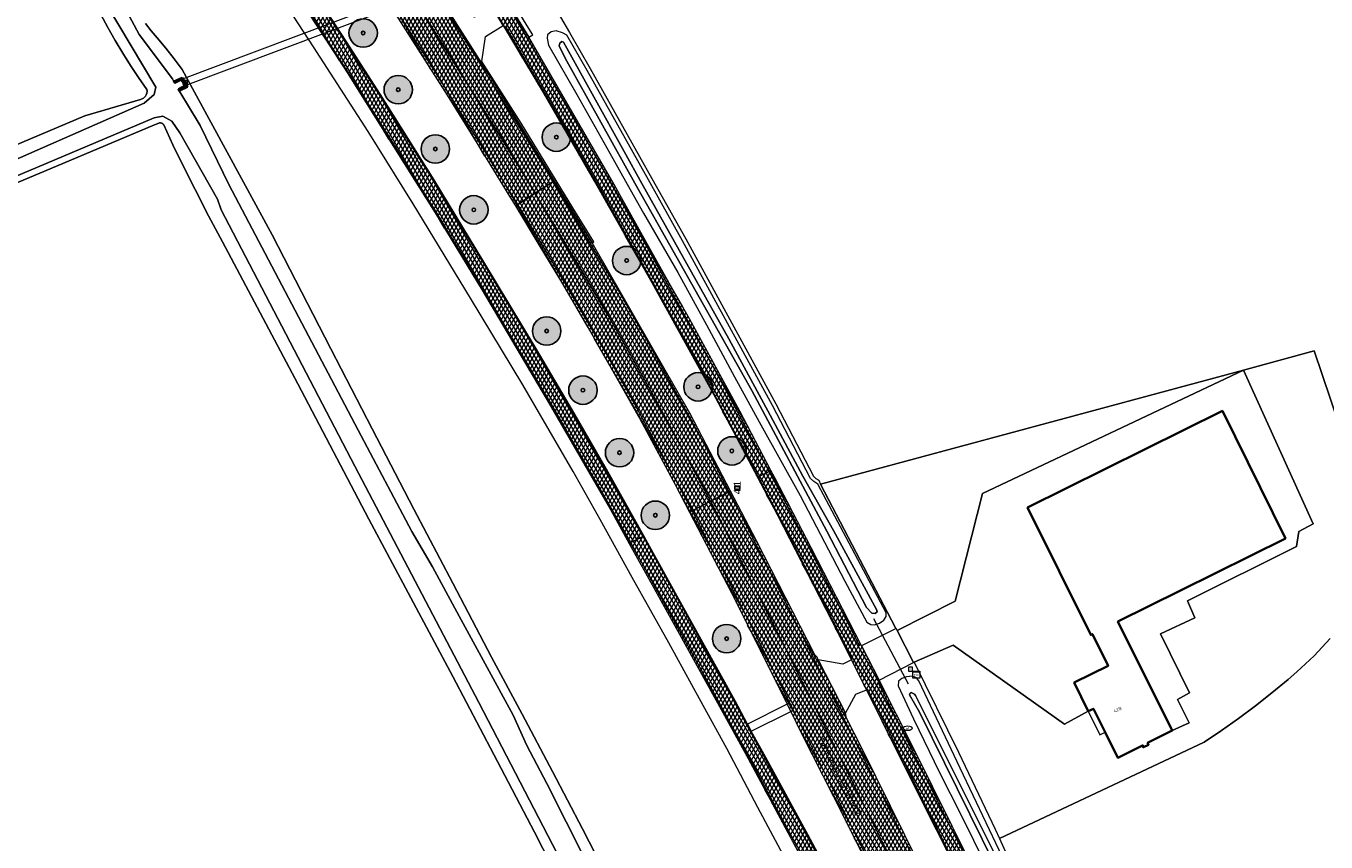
# Model space of a CAD drawing. Header units: metres. Extents: x 101608 to 104514, y 400798 to 405846.
# Tile 49 of 112: x 103224 to 103407, y 403566 to 403681. Entities that reach past the tile are written whole.
import ezdxf
from ezdxf.enums import TextEntityAlignment as Align

# ---------------------------------------------------------------- set-up
doc = ezdxf.new("R2010")
doc.units = ezdxf.units.M
for name, color, linetype, lineweight in [('B-WE-GK-KADEMUUR-G', 150, 'Continuous', 35), ('B-WE-GK-KADEMUUR-GV', 150, 'Continuous', 35), ('B-WE-GR-BOOM-A', 63, 'Continuous', 25), ('B-WE-GR-BOOM-S', 90, 'Continuous', 25), ('B-WE-GR-BOUWLAND-GV', 80, 'Continuous', 13), ('B-WE-IE-MEUBILAIR_WEGMEUBILAIR-S', 7, 'Continuous', 25), ('B-WE-IE-MEUBILAIR_WEGMEUBILAIR_PAAL-S', 7, 'Continuous', 25), ('B-WE-IE-TERREINAFSCHEIDING_KUNSTMATIG_HEKWERK-G', 20, 'IE-TERREINAFSCHEIDING-KUNSTMATIG', 18), ('B-WE-KL-WATER-S', 170, 'Continuous', 25), ('B-WE-KW-KUNSTWERK_DUIKER-G', 170, 'Continuous', 18), ('B-WE-KW-KUNSTWERK_DUIKER-GV', 170, 'Continuous', 18), ('B-WE-OG-BEBOUWING-GV', 7, 'Continuous', 35), ('B-WE-OG-BEBOUWING-T18', 7, 'Continuous', 18), ('B-WE-OG-BEBOUWING_LUIFEL-GV', 7, 'Continuous', 18), ('B-WE-OG-TERREIN_ERF-GV', 7, 'Continuous', 18), ('B-WE-OG-TOPOGRAFIE-T18', 7, 'Continuous', 18), ('B-WE-OG-WATER_SLOOT-GV', 120, 'Continuous', 18), ('B-WE-RI-GWA_RIOOLPUT-S', 30, 'Continuous', 25), ('B-WE-RI-TERREINKAST-S', 7, 'Continuous', 25), ('B-WE-VH-GESLOTENVERHARDING_ASFALT-A-500', 12, 'Continuous', 18), ('B-WE-VH-KANTVERHARDING-G', 60, 'Continuous', 18), ('B-WE-VH-VERHARDING_ASFALT-GV', 252, 'Continuous', 18), ('B-WE-VH-VERHARDING_BETONSTRAATSTEEN-GV', 252, 'Continuous', 18), ('B-WE-VH-VERHARDING_GRASBETONSTEEN-GV', 70, 'Continuous', 18), ('B-WE-VH-VERHARDING_TEGEL-GV', 252, 'Continuous', 18), ('B-WE-VW-MARKERING_PICTOGRAM-G', 7, 'Continuous', 18)]:
    doc.layers.add(name, color=color, linetype=linetype, lineweight=lineweight)
doc.layers.add('Label_Puntobject', color=255, linetype='Continuous')
doc.styles.add('NLCS-ISO', font='NLCS-ISO.ttf')
doc.styles.add('NLCS-ISO-ANNOTATIVE-T25', font='NLCS-ISO.ttf', dxfattribs={"height": 2.5})
doc.styles.add('NLCS-ISO-M250-T18', font='NLCS-ISO.ttf', dxfattribs={"height": 0.45})
doc.linetypes.add('IE-TERREINAFSCHEIDING-KUNSTMATIG', pattern='A,4,[82,NLCS.SHX,S=0.75,R=90,X=0,Y=0],4,-2', length=10)
pattern_1 = [(60, (0, 0), (-0.4330127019, 0.25), []), (120, (0, 0), (-0.4330127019, -0.25), [])]

# ---------------------------------------------------------------- blocks, each defined once
blk = doc.blocks.new('SIE-WEG_VERKEERSBORD-SO')
at = {"color": 0, "linetype": 'ByBlock', "lineweight": -2}
blk.add_lwpolyline([(-1.125, -1.125), (1.125, -1.125), (1.125, 1.125), (-1.125, 1.125)], close=True, dxfattribs=at)
at = {"color": 0, "linetype": 'ByBlock', "lineweight": -2, "style": 'NLCS-ISO'}
blk.add_text('vb', height=1.5, dxfattribs=at).set_placement((0, 0), align=Align.MIDDLE_CENTER)
blk = doc.blocks.new('SRI-TERREINKAST-SO')
at = {"color": 0, "linetype": 'ByBlock', "lineweight": 18}
for points in [[(-2, 2), (2, 2), (2, 1.68), (-2, 1.68)], [(-2, 1.52), (2, 1.52), (2, -2), (-2, -2)]]:
    blk.add_lwpolyline(points, close=True, dxfattribs=at)
at = {"color": 0, "linetype": 'ByBlock', "lineweight": 18, "style": 'NLCS-ISO'}
blk.add_text('rio', height=1.5, dxfattribs=at).set_placement((0, 0), align=Align.MIDDLE_CENTER)
blk = doc.blocks.new('SIE-WEG_PAAL_HECTOMETERPAAL-SO')
at = {"color": 0, "linetype": 'ByBlock', "lineweight": -2}
blk.add_lwpolyline([(-1.44375, -0.94375), (1.44375, -0.94375), (1.44375, 0.94375), (-1.44375, 0.94375)], close=True, dxfattribs=at)
at = {"color": 0, "linetype": 'ByBlock', "lineweight": -2, "style": 'NLCS-ISO'}
blk.add_text('hm', height=1.5, dxfattribs=at).set_placement((0, 0), align=Align.MIDDLE_CENTER)
at = {"style": 'NLCS-ISO'}
blk.add_attdef('WAARDE', (2.13125, -1.69375), '', height=1.5, dxfattribs=at)
blk = doc.blocks.new('SRI-PUT_INSPECTIEPUT_RIOOLPUT-SO')
at = {"color": 0, "linetype": 'ByBlock', "lineweight": 18}
blk.add_lwpolyline([(-1.12, -1.12), (1.12, -1.12), (1.12, 1.12), (-1.12, 1.12)], close=True, dxfattribs=at)
at = {"color": 0, "linetype": 'ByBlock', "lineweight": 18, "style": 'NLCS-ISO'}
blk.add_text('r', height=1.5, dxfattribs=at).set_placement((0, 0.28), align=Align.MIDDLE_CENTER)
blk = doc.blocks.new('SKL-WATER_WATERLEIDINGPUT-SO')
at = {"color": 0, "linetype": 'ByBlock', "lineweight": 18}
blk.add_ellipse((0, 0), major_axis=(2.5, 0), ratio=0.54, dxfattribs=at)
at = {"color": 0, "linetype": 'ByBlock', "lineweight": 18, "style": 'NLCS-ISO'}
blk.add_text('wl', height=1.5, dxfattribs=at).set_placement((0, 0), align=Align.MIDDLE_CENTER)
blk = doc.blocks.new('SGR-BOOM_01-SO')
at = {"layer": 'B-WE-GR-BOOM-A'}
h = blk.add_hatch(color=256, dxfattribs=at)
h.dxf.hatch_style = 1
edge = h.paths.add_edge_path()
edge.add_arc((0, 0), 2, 0, 360)
at = {"color": 0, "linetype": 'ByBlock', "lineweight": -2}
for radius in [2, 0.25]:
    blk.add_circle((0, 0), radius, dxfattribs=at)

msp = doc.modelspace()

# ---------------------------------------------------------------- hatches: boundary and pattern name
at = {"layer": 'B-WE-VH-GESLOTENVERHARDING_ASFALT-A-500'}
h = msp.add_hatch(dxfattribs=at)
h.set_pattern_fill('AVH-ASFALT-SOD', color=256, scale=0.5, pattern_type=2)
h.set_pattern_definition(pattern_1)
h.paths.add_polyline_path([(103294.726, 403679.783), (103291.69, 403684.656), (103283.713, 403697.85), (103278.458, 403706.271), (103276.573, 403705.052), (103282.105, 403696.162), (103282.6, 403695.367), (103283.627, 403693.687), (103289.528, 403684.037), (103291.106, 403681.408), (103296.722, 403671.986), (103304.451, 403658.558), (103312.026, 403645.209), (103320.916, 403629.098), (103326.885, 403617.793), (103327, 403617.852), (103328.526, 403618.634), (103328.777, 403618.763), (103324.401, 403627.096), (103317.337, 403640.1), (103314.892, 403644.395), (103312.711, 403648.225), (103307.515, 403657.57), (103306.704, 403659.028), (103301.939, 403667.307)])
h = msp.add_hatch(dxfattribs=at)
h.set_pattern_fill('AVH-ASFALT-SOD', color=256, scale=0.5, pattern_type=2)
h.set_pattern_definition(pattern_1)
h.paths.add_polyline_path([(103283.349, 403683.47), (103280.254, 403688.311), (103275.761, 403695.337), (103272.966, 403699.708), (103271.553, 403701.864), (103271.416, 403701.776), (103268.885, 403700.14), (103274.263, 403691.823), (103280.725, 403681.702), (103285.566, 403674.001), (103290.897, 403665.459), (103295.58, 403657.8), (103298.118, 403659.441), (103298.263, 403659.535), (103289.202, 403674.318), (103288.048, 403676.123)])
h = msp.add_hatch(dxfattribs=at)
h.set_pattern_fill('AVH-ASFALT-SOD', color=256, scale=0.5, pattern_type=2)
h.set_pattern_definition(pattern_1)
h.paths.add_polyline_path([(103280.725, 403681.702), (103274.263, 403691.823), (103268.885, 403700.14), (103266.434, 403698.555), (103266.183, 403698.393), (103266.764, 403697.509), (103269.649, 403692.898), (103272.308, 403688.771), (103272.925, 403687.814), (103277.675, 403680.307), (103283.221, 403671.589), (103287.446, 403664.786), (103292.034, 403657.305), (103292.817, 403656.014), (103293.14, 403656.222), (103295.58, 403657.8), (103290.897, 403665.459), (103285.566, 403674.001)])
h = msp.add_hatch(dxfattribs=at)
h.set_pattern_fill('AVH-ASFALT-SOD', color=256, scale=0.5, pattern_type=2)
h.set_pattern_definition(pattern_1)
h.paths.add_polyline_path([(103266.116, 403683.654), (103265.563, 403684.562), (103262.807, 403688.67), (103259.427, 403693.843), (103259.296, 403693.764), (103257.637, 403692.759), (103257.505, 403692.68), (103261.43, 403686.67), (103269.233, 403674.673), (103273.375, 403668.047), (103281.508, 403655.055), (103288.156, 403644.166), (103297.754, 403627.845), (103306.204, 403613.268), (103308.84, 403608.491), (103309.045, 403608.596), (103310.77, 403609.475), (103310.901, 403609.542), (103305.64, 403618.94), (103301.048, 403626.922), (103295.666, 403636.057), (103288.38, 403648.136), (103281.381, 403659.673), (103273.813, 403671.7), (103268.998, 403679.205)])
h = msp.add_hatch(dxfattribs=at)
h.set_pattern_fill('AVH-ASFALT-SOD', color=256, scale=0.5, pattern_type=2)
h.set_pattern_definition(pattern_1)
h.paths.add_polyline_path([(103303.621, 403650.793), (103298.263, 403659.535), (103298.118, 403659.441), (103295.58, 403657.8), (103296.23, 403656.736), (103301.248, 403648.41), (103305.756, 403640.829), (103311.664, 403630.393), (103316.261, 403621.952), (103320.291, 403614.414), (103322.903, 403615.753), (103323.089, 403615.848), (103317.355, 403626.82), (103304.008, 403650.16)])
h = msp.add_hatch(dxfattribs=at)
h.set_pattern_fill('AVH-ASFALT-SOD', color=256, scale=0.5, pattern_type=2)
h.set_pattern_definition(pattern_1)
h.paths.add_polyline_path([(103295.58, 403657.8), (103293.14, 403656.222), (103292.817, 403656.014), (103295.993, 403650.774), (103299.323, 403645.285), (103303.722, 403637.713), (103310.273, 403626.105), (103315.306, 403616.806), (103317.329, 403612.897), (103317.712, 403613.093), (103320.291, 403614.414), (103316.261, 403621.952), (103311.664, 403630.393), (103305.756, 403640.829), (103301.248, 403648.41), (103296.23, 403656.736)])
h = msp.add_hatch(dxfattribs=at)
h.set_pattern_fill('AVH-ASFALT-SOD', color=256, scale=0.5, pattern_type=2)
h.set_pattern_definition(pattern_1)
h.paths.add_polyline_path([(103343.999, 403589.233), (103341.531, 403594.067), (103334.444, 403607.887), (103329.332, 403617.707), (103328.777, 403618.763), (103328.526, 403618.634), (103327, 403617.852), (103326.885, 403617.793), (103329.654, 403612.55), (103337.305, 403597.658), (103340.132, 403592.104), (103342.249, 403587.875), (103344.392, 403583.506), (103349.569, 403573.153), (103354.52, 403563.254), (103360.123, 403552.059), (103366.648, 403538.966), (103371.951, 403528.348), (103372.089, 403528.417), (103373.658, 403529.2), (103373.878, 403529.31), (103370.705, 403535.674), (103364.785, 403547.498), (103358.866, 403559.463), (103354.29, 403568.682), (103348.907, 403579.563)])
h = msp.add_hatch(dxfattribs=at)
h.set_pattern_fill('AVH-ASFALT-SOD', color=256, scale=0.5, pattern_type=2)
h.set_pattern_definition(pattern_1)
h.paths.add_polyline_path([(103339.289, 403584.582), (103335.446, 403592.093), (103335.264, 403592.448), (103334.942, 403592.791), (103326.755, 403608.834), (103323.089, 403615.848), (103322.903, 403615.753), (103320.291, 403614.414), (103325.498, 403604.251), (103330.147, 403595.105), (103333.918, 403587.56), (103339.343, 403576.741), (103344.705, 403565.942), (103350.123, 403555.105), (103355.488, 403544.28), (103360.849, 403533.474), (103365.115, 403524.934), (103367.742, 403526.246), (103368.066, 403526.408), (103367.853, 403526.832), (103359.959, 403542.544), (103351.673, 403559.241), (103341.562, 403579.643), (103339.407, 403583.888)])
h = msp.add_hatch(dxfattribs=at)
h.set_pattern_fill('AVH-ASFALT-SOD', color=256, scale=0.5, pattern_type=2)
h.set_pattern_definition(pattern_1)
h.paths.add_polyline_path([(103320.291, 403614.414), (103317.712, 403613.093), (103317.329, 403612.897), (103323.21, 403601.534), (103327.924, 403592.167), (103331.052, 403585.861), (103331.574, 403584.809), (103333.103, 403581.728), (103339.064, 403569.901), (103346.656, 403554.663), (103352.434, 403542.967), (103354.652, 403538.498), (103357.279, 403533.206), (103362.131, 403523.444), (103362.527, 403523.642), (103365.115, 403524.934), (103360.849, 403533.474), (103355.488, 403544.28), (103350.123, 403555.105), (103344.705, 403565.942), (103339.343, 403576.741), (103333.918, 403587.56), (103330.147, 403595.105), (103325.498, 403604.251)])
h = msp.add_hatch(dxfattribs=at)
h.set_pattern_fill('AVH-ASFALT-SOD', color=256, scale=0.5, pattern_type=2)
h.set_pattern_definition(pattern_1)
h.paths.add_polyline_path([(103326.013, 403582.069), (103325.483, 403583.049), (103323.724, 403586.307), (103319.208, 403594.555), (103311.244, 403608.93), (103310.901, 403609.542), (103310.77, 403609.475), (103309.045, 403608.596), (103308.84, 403608.491), (103312.298, 403602.223), (103318.605, 403590.888), (103325.184, 403578.891), (103334.947, 403560.701), (103339.478, 403552.22), (103345.841, 403540.194), (103350.874, 403530.729), (103356.236, 403520.55), (103356.432, 403520.641), (103358.184, 403521.447), (103358.353, 403521.525), (103357.338, 403523.476), (103349.432, 403538.478), (103340.099, 403556.031), (103334.008, 403567.429), (103328.067, 403578.364)])

# ---------------------------------------------------------------- linework, layer by layer
at = {"layer": 'B-WE-GK-KADEMUUR-G', "flags": 128}
for points in [[(103244.73, 403673.526), (103245.903, 403674.038)], [(103244.87, 403673.346), (103244.73, 403673.526)], [(103245.833, 403673.793), (103244.87, 403673.346)], [(103246.367, 403672.961), (103245.833, 403673.793)], [(103245.903, 403674.038), (103246.649, 403672.796)], [(103245.387, 403672.466), (103246.367, 403672.961)], [(103245.514, 403672.199), (103245.387, 403672.466)], [(103246.649, 403672.796), (103245.514, 403672.199)]]:
    msp.add_lwpolyline(points, dxfattribs=at)
msp.add_lwpolyline([(103245.387, 403672.466), (103246.367, 403672.961), (103245.833, 403673.793), (103244.87, 403673.346), (103244.73, 403673.526), (103245.903, 403674.038), (103246.649, 403672.796), (103245.514, 403672.199)], close=True, dxfattribs=at)
at = {"layer": 'B-WE-GK-KADEMUUR-GV', "flags": 128}
msp.add_lwpolyline([(103245.387, 403672.466), (103245.514, 403672.199), (103246.649, 403672.796), (103245.903, 403674.038), (103244.73, 403673.526), (103244.87, 403673.346), (103245.833, 403673.793), (103246.367, 403672.961)], close=True, dxfattribs=at)
at = {"layer": 'B-WE-GR-BOUWLAND-GV', "flags": 128}
for points in [[(103330.895, 403563.947), (103326.951, 403571.324), (103322.553, 403579.632), (103318.748, 403586.596), (103314.394, 403594.51), (103309.245, 403603.703), (103304.733, 403611.842), (103300.932, 403618.593), (103293.865, 403630.828), (103286.494, 403643.008), (103278.439, 403656.284), (103272.077, 403666.493), (103264.408, 403678.43), (103256.671, 403690.337), (103248.365, 403703.073), (103240.666, 403714.504), (103233.3, 403725.435), (103223.035, 403740.538), (103215.408, 403751.63), (103207.961, 403762.429)], [(103394.315, 403725.833), (103380.013, 403720.465), (103354.052, 403710.875), (103328.493, 403701.373), (103306.631, 403692.759), (103295.673, 403688.679), (103299.18, 403682.58), (103300.411, 403680.44), (103303.343, 403675.341), (103312.005, 403659.892), (103316.791, 403651.356), (103329.447, 403628.15), (103334.75, 403617.951), (103335.12, 403617.627), (103335.5, 403617.372), (103335.771, 403616.852), (103395.304, 403632.892), (103405.245, 403635.62), (103414.478, 403608.248)], [(103125.033, 403623.309), (103232.213, 403668.693), (103240.059, 403671.017), (103240.478, 403671.194), (103240.638, 403671.325), (103240.772, 403671.483), (103240.805, 403671.54), (103240.876, 403671.662), (103240.959, 403671.907), (103240.985, 403672.165), (103240.954, 403672.422), (103239.78, 403674.09), (103238.649, 403675.787), (103237.56, 403677.512), (103236.49, 403679.306), (103235.466, 403681.128), (103234.49, 403682.975), (103233.561, 403684.846), (103230.395, 403690.976), (103227.203, 403697.092), (103223.226, 403704.627)], [(103240.768, 403681.682), (103241.567, 403680.66), (103242.4, 403679.666), (103243.626, 403678.215), (103244.805, 403676.724), (103245.934, 403675.197), (103258.588, 403651.93), (103262.718, 403643.919), (103266.83, 403635.899), (103272.678, 403624.607), (103278.546, 403613.328), (103284.001, 403602.889), (103289.473, 403592.462), (103293.792, 403584.427), (103298.061, 403576.365), (103302.279, 403568.277), (103306.97, 403559.134)], [(103407.494, 403595.08), (103406.371, 403593.865), (103405.216, 403592.68), (103404.029, 403591.528), (103402.811, 403590.408), (103401.563, 403589.321), (103399.293, 403587.429), (103396.973, 403585.6), (103394.605, 403583.834), (103392.189, 403582.133), (103389.728, 403580.498), (103360.939, 403566.942), (103365.021, 403557.821), (103373.554, 403540.829), (103378.019, 403531.843), (103380.687, 403526.54), (103382.528, 403522.882), (103386.01, 403516.038), (103389.52, 403509.204), (103396.609, 403494.901), (103404.907, 403478.16), (103412.367, 403463.305)]]:
    msp.add_lwpolyline(points, dxfattribs=at)
at = {"layer": 'B-WE-GR-BOUWLAND-GV'}
msp.add_lwpolyline([(103308.366, 403542.624), (103295.512, 403567.827), (103289.78, 403578.786), (103284.015, 403589.728), (103278.125, 403600.828), (103272.202, 403611.911), (103262.183, 403630.939), (103251.583, 403650.971), (103249.637, 403654.626), (103247.742, 403658.308), (103245.897, 403662.015), (103244.631, 403664.635), (103243.319, 403667.436), (103243.2, 403667.574), (103243.045, 403667.669), (103242.889, 403667.71), (103242.727, 403667.708), (103242.65, 403667.676), (103242.034, 403667.416), (103228.236, 403661.602), (103195.015, 403647.661), (103147.436, 403627.306), (103128.32, 403618.801)], dxfattribs=at)
at = {"layer": 'B-WE-IE-TERREINAFSCHEIDING_KUNSTMATIG_HEKWERK-G', "flags": 128}
for points in [[(103346.325, 403596.603), (103335.771, 403616.852)], [(103348.933, 403591.75), (103355.162, 403579.093), (103360.343, 403568.274)]]:
    msp.add_lwpolyline(points, dxfattribs=at)
at = {"layer": 'B-WE-KW-KUNSTWERK_DUIKER-G', "flags": 128}
msp.add_lwpolyline([(103343.217, 403597.919), (103348.076, 403588.703)], dxfattribs=at)
at = {"layer": 'B-WE-KW-KUNSTWERK_DUIKER-GV', "flags": 128}
msp.add_lwpolyline([(103293.714, 403691.902), (103245.833, 403673.793), (103246.367, 403672.961), (103294.143, 403690.972)], close=True, dxfattribs=at)
at = {"layer": 'B-WE-OG-BEBOUWING-GV', "flags": 128}
msp.add_lwpolyline([(103401.192, 403609.179), (103392.312, 403627.138), (103364.894, 403613.525), (103373.79, 403595.609), (103374.023, 403595.725), (103376.223, 403591.243), (103371.463, 403588.888), (103373.444, 403584.845), (103374.173, 403585.203), (103375.81, 403581.893), (103377.584, 403578.306), (103381.08, 403580.035), (103381.209, 403579.775), (103381.926, 403580.131), (103381.793, 403580.4), (103385.269, 403582.132), (103377.615, 403597.492), (103386.413, 403601.876)], close=True, dxfattribs=at)
at = {"layer": 'B-WE-OG-BEBOUWING_LUIFEL-GV', "flags": 128}
msp.add_lwpolyline([(103375.81, 403581.893), (103374.173, 403585.203), (103373.444, 403584.845), (103375.055, 403581.519)], close=True, dxfattribs=at)
at = {"layer": 'B-WE-OG-TERREIN_ERF-GV', "flags": 128}
msp.add_lwpolyline([(103414.478, 403608.248), (103405.245, 403635.62), (103395.304, 403632.892), (103405.096, 403611.23), (103403.074, 403610.168), (103402.758, 403608.065), (103387.387, 403600.396), (103388.45, 403598.011), (103383.616, 403595.755), (103387.685, 403587.445), (103385.977, 403586.527), (103387.62, 403583.208), (103385.269, 403582.132), (103381.793, 403580.4), (103381.926, 403580.131), (103381.209, 403579.775), (103381.08, 403580.035), (103377.584, 403578.306), (103375.81, 403581.893), (103374.173, 403585.203), (103373.444, 403584.845), (103370.082, 403583.04), (103354.414, 403594.138), (103348.933, 403591.75), (103355.162, 403579.093), (103360.343, 403568.274), (103360.939, 403566.942), (103389.728, 403580.498), (103392.189, 403582.133), (103394.605, 403583.834), (103396.973, 403585.6), (103399.293, 403587.429), (103401.563, 403589.321), (103402.811, 403590.408), (103404.029, 403591.528), (103405.216, 403592.68), (103406.371, 403593.865), (103407.494, 403595.08)], dxfattribs=at)
for points in [[(103395.304, 403632.892), (103335.771, 403616.852), (103346.325, 403596.603), (103346.382, 403596.493), (103346.53, 403596.208), (103354.711, 403600.37), (103358.568, 403615.503)], [(103364.894, 403613.525), (103392.312, 403627.138), (103401.192, 403609.179), (103386.413, 403601.876), (103377.615, 403597.492), (103385.269, 403582.132), (103387.62, 403583.208), (103385.977, 403586.527), (103387.685, 403587.445), (103383.616, 403595.755), (103388.45, 403598.011), (103387.387, 403600.396), (103402.758, 403608.065), (103403.074, 403610.168), (103405.096, 403611.23), (103395.304, 403632.892), (103358.568, 403615.503), (103354.711, 403600.37), (103346.53, 403596.208), (103348.844, 403591.704), (103348.933, 403591.75), (103354.414, 403594.138), (103370.082, 403583.04), (103373.444, 403584.845), (103371.463, 403588.888), (103376.223, 403591.243), (103374.023, 403595.725), (103373.79, 403595.609)]]:
    msp.add_lwpolyline(points, close=True, dxfattribs=at)
at = {"layer": 'B-WE-OG-WATER_SLOOT-GV', "flags": 128}
for points in [[(103126.631, 403621.118), (103143.4, 403628.291), (103178.114, 403642.844), (103187.285, 403646.783), (103216.203, 403659.769), (103240.57, 403670.482), (103241.984, 403671.68), (103242.229, 403672.74), (103235.112, 403684.595), (103224.385, 403705.206), (103211.424, 403728.203), (103197.835, 403751.392), (103184.335, 403773.704)], [(103187.874, 403770.447), (103201.853, 403747.482), (103215.946, 403723.924), (103228.681, 403701.138), (103239.887, 403680.163), (103244.542, 403673.884), (103244.73, 403673.526), (103245.903, 403674.038), (103246.649, 403672.796), (103245.514, 403672.199), (103246.532, 403670.527), (103248.472, 403667.343), (103252.51, 403659.021), (103270.699, 403624.435), (103278.242, 403610.152), (103281.165, 403605.2), (103284.903, 403598.261), (103292.489, 403584.298), (103294.436, 403580.009), (103297.228, 403574.704), (103302.68, 403563.899)], [(103127.643, 403619.729), (103144.562, 403626.912), (103179.04, 403641.804), (103241.976, 403668.434), (103243.178, 403668.639), (103244.47, 403667.961), (103245.589, 403666.291), (103250.893, 403656.968), (103251.389, 403655.438), (103270.221, 403619.358), (103287.659, 403586.084), (103302.564, 403557.42)], [(103128.32, 403618.801), (103147.436, 403627.306), (103195.015, 403647.661), (103228.236, 403661.602), (103242.034, 403667.416), (103242.65, 403667.676), (103242.727, 403667.708), (103242.889, 403667.71), (103243.045, 403667.669), (103243.2, 403667.574), (103243.319, 403667.436), (103244.631, 403664.635), (103245.897, 403662.015), (103247.742, 403658.308), (103249.637, 403654.626), (103251.583, 403650.971), (103262.183, 403630.939), (103272.202, 403611.911), (103278.125, 403600.828), (103284.015, 403589.728), (103289.78, 403578.786), (103295.512, 403567.827), (103308.366, 403542.624)], [(103354.963, 403433.507), (103357.788, 403435.591), (103359.557, 403437.92), (103360.545, 403439.365), (103360.444, 403442.61), (103359.601, 403445.785), (103358.309, 403449.241), (103353.458, 403458.856), (103351.041, 403464.563), (103347.101, 403473.677), (103339.668, 403490.835), (103336.452, 403497.748), (103329.726, 403510.905), (103318.124, 403533.302), (103302.68, 403563.899), (103297.228, 403574.704), (103294.436, 403580.009), (103292.489, 403584.298), (103284.903, 403598.261), (103281.165, 403605.2), (103278.242, 403610.152), (103270.699, 403624.435), (103252.51, 403659.021)], [(103364.574, 403557.597), (103355.424, 403576.858), (103349.605, 403589.126), (103349.247, 403589.565), (103348.695, 403589.784), (103347.857, 403589.685), (103347.208, 403589.458), (103346.726, 403589.075), (103346.698, 403588.445), (103348.854, 403583.774), (103352.488, 403576.21), (103355.544, 403570.226), (103359.025, 403563.181)], [(103365.585, 403552.493), (103349.665, 403584.737), (103348.295, 403587.174), (103348.375, 403587.424), (103348.444, 403587.469), (103348.512, 403587.514), (103348.967, 403587.275), (103349.103, 403587.069), (103362.579, 403560.142)]]:
    msp.add_lwpolyline(points, dxfattribs=at)
at = {"layer": 'B-WE-OG-WATER_SLOOT-GV'}
for points in [[(103184.335, 403773.704), (103197.835, 403751.392), (103211.424, 403728.203), (103224.385, 403705.206), (103235.112, 403684.595), (103242.229, 403672.74), (103241.984, 403671.68), (103240.57, 403670.482), (103216.203, 403659.769), (103187.285, 403646.783), (103178.114, 403642.844), (103143.4, 403628.291), (103126.631, 403621.118)], [(103252.51, 403659.021), (103248.472, 403667.343), (103246.532, 403670.527), (103245.514, 403672.199), (103245.387, 403672.466), (103246.367, 403672.961), (103245.833, 403673.793), (103244.87, 403673.346), (103244.73, 403673.526), (103244.542, 403673.884), (103239.887, 403680.163), (103228.681, 403701.138), (103215.946, 403723.924), (103201.853, 403747.482), (103187.874, 403770.447)], [(103223.226, 403704.627), (103227.203, 403697.092), (103230.395, 403690.976), (103233.561, 403684.846), (103234.49, 403682.975), (103235.466, 403681.128), (103236.49, 403679.306), (103237.56, 403677.512), (103238.649, 403675.787), (103239.78, 403674.09), (103240.954, 403672.422), (103240.985, 403672.165), (103240.959, 403671.907), (103240.876, 403671.662), (103240.805, 403671.54), (103240.772, 403671.483), (103240.638, 403671.325), (103240.478, 403671.194), (103240.059, 403671.017), (103232.213, 403668.693), (103125.033, 403623.309)], [(103306.97, 403559.134), (103302.279, 403568.277), (103298.061, 403576.365), (103293.792, 403584.427), (103289.473, 403592.462), (103284.001, 403602.889), (103278.546, 403613.328), (103272.678, 403624.607), (103266.83, 403635.899), (103262.718, 403643.919), (103258.588, 403651.93), (103245.934, 403675.197), (103244.805, 403676.724), (103243.626, 403678.215), (103242.4, 403679.666), (103241.567, 403680.66), (103240.768, 403681.682)], [(103302.564, 403557.42), (103287.659, 403586.084), (103270.221, 403619.358), (103251.389, 403655.438), (103250.893, 403656.968), (103245.589, 403666.291), (103244.47, 403667.961), (103243.178, 403668.639), (103241.976, 403668.434), (103179.04, 403641.804), (103144.562, 403626.912), (103127.643, 403619.729)]]:
    msp.add_lwpolyline(points, dxfattribs=at)
at = {"layer": 'B-WE-OG-WATER_SLOOT-GV', "flags": 128}
for points in [[(103297.481, 403678.64), (103301.475, 403671.701), (103306.089, 403663.422), (103308.972, 403658.324), (103310.848, 403655.006), (103315.66, 403646.62), (103319.689, 403639.285), (103323.669, 403631.924), (103327.135, 403625.585), (103332.889, 403615.25), (103339.173, 403603.157), (103342.261, 403597.403), (103342.84, 403597.063), (103343.346, 403597.009), (103344.082, 403597.271), (103344.666, 403597.697), (103344.995, 403598.202), (103345.001, 403598.728), (103335.394, 403616.841), (103334.815, 403617.229), (103334.35, 403617.637), (103329.005, 403627.915), (103316.353, 403651.114), (103311.56, 403659.662), (103302.909, 403675.093), (103300.051, 403680.063), (103299.437, 403680.38), (103298.548, 403680.672), (103297.856, 403680.539), (103297.354, 403680.111), (103297.273, 403679.616)], [(103337.574, 403610.325), (103343.623, 403599.18), (103343.754, 403598.868), (103343.442, 403598.617), (103342.972, 403598.66), (103342.239, 403599.448), (103336.663, 403610.19), (103326.1, 403630.03), (103311.865, 403655.245), (103309.882, 403658.794), (103299.818, 403676.807), (103298.959, 403678.552), (103299.058, 403678.939), (103299.361, 403679.144), (103299.582, 403679.053), (103308.109, 403663.65), (103310.616, 403659.174), (103322.867, 403637.305), (103328.655, 403626.567), (103333.288, 403617.971)], [(103337.574, 403610.325), (103333.288, 403617.971), (103328.655, 403626.567), (103322.867, 403637.305), (103310.616, 403659.174), (103308.109, 403663.65), (103299.582, 403679.053), (103299.361, 403679.144), (103299.058, 403678.939), (103298.959, 403678.552), (103299.818, 403676.807), (103309.882, 403658.794), (103311.865, 403655.245), (103326.1, 403630.03), (103336.663, 403610.19), (103342.239, 403599.448), (103342.972, 403598.66), (103343.442, 403598.617), (103343.754, 403598.868), (103343.623, 403599.18)], [(103378.886, 403525.609), (103379.5, 403525.926), (103362.579, 403560.142), (103349.103, 403587.069), (103348.967, 403587.275), (103348.512, 403587.514), (103348.444, 403587.469), (103348.375, 403587.424), (103348.295, 403587.174), (103349.665, 403584.737), (103365.585, 403552.493)]]:
    msp.add_lwpolyline(points, close=True, dxfattribs=at)
at = {"layer": 'B-WE-VH-KANTVERHARDING-G', "flags": 128}
for points in [[(103283.349, 403683.47), (103280.254, 403688.311), (103275.761, 403695.337), (103272.966, 403699.708), (103271.553, 403701.864), (103271.416, 403701.776), (103268.885, 403700.14), (103274.263, 403691.823), (103280.725, 403681.702), (103285.566, 403674.001), (103290.897, 403665.459), (103295.58, 403657.8), (103298.118, 403659.441), (103298.263, 403659.535), (103289.202, 403674.318), (103288.048, 403676.123)], [(103280.725, 403681.702), (103274.263, 403691.823), (103268.885, 403700.14), (103266.434, 403698.555), (103266.183, 403698.393), (103266.764, 403697.509), (103269.649, 403692.898), (103272.308, 403688.771), (103272.925, 403687.814), (103277.675, 403680.307), (103283.221, 403671.589), (103287.446, 403664.786), (103292.034, 403657.305), (103292.817, 403656.014), (103293.14, 403656.222), (103295.58, 403657.8), (103290.897, 403665.459), (103285.566, 403674.001)], [(103303.621, 403650.793), (103298.263, 403659.535), (103298.118, 403659.441), (103295.58, 403657.8), (103296.23, 403656.736), (103301.248, 403648.41), (103305.756, 403640.829), (103311.664, 403630.393), (103316.261, 403621.952), (103320.291, 403614.414), (103322.903, 403615.753), (103323.089, 403615.848), (103317.355, 403626.82), (103304.008, 403650.16)], [(103295.58, 403657.8), (103293.14, 403656.222), (103292.817, 403656.014), (103295.993, 403650.774), (103299.323, 403645.285), (103303.722, 403637.713), (103310.273, 403626.105), (103315.306, 403616.806), (103317.329, 403612.897), (103317.712, 403613.093), (103320.291, 403614.414), (103316.261, 403621.952), (103311.664, 403630.393), (103305.756, 403640.829), (103301.248, 403648.41), (103296.23, 403656.736)], [(103339.289, 403584.582), (103335.446, 403592.093), (103335.264, 403592.448), (103334.942, 403592.791), (103326.755, 403608.834), (103323.089, 403615.848), (103322.903, 403615.753), (103320.291, 403614.414), (103325.498, 403604.251), (103330.147, 403595.105), (103333.918, 403587.56), (103339.343, 403576.741), (103344.705, 403565.942), (103350.123, 403555.105), (103355.488, 403544.28), (103360.849, 403533.474), (103365.115, 403524.934), (103367.742, 403526.246), (103368.066, 403526.408), (103367.853, 403526.832), (103359.959, 403542.544), (103351.673, 403559.241), (103341.562, 403579.643), (103339.407, 403583.888)], [(103320.291, 403614.414), (103317.712, 403613.093), (103317.329, 403612.897), (103323.21, 403601.534), (103327.924, 403592.167), (103331.052, 403585.861), (103331.574, 403584.809), (103333.103, 403581.728), (103339.064, 403569.901), (103346.656, 403554.663), (103352.434, 403542.967), (103354.652, 403538.498), (103357.279, 403533.206), (103362.131, 403523.444), (103362.527, 403523.642), (103365.115, 403524.934), (103360.849, 403533.474), (103355.488, 403544.28), (103350.123, 403555.105), (103344.705, 403565.942), (103339.343, 403576.741), (103333.918, 403587.56), (103330.147, 403595.105), (103325.498, 403604.251)]]:
    msp.add_lwpolyline(points, close=True, dxfattribs=at)
for points in [[(103261.43, 403686.67), (103269.233, 403674.673), (103273.375, 403668.047), (103281.508, 403655.055), (103288.156, 403644.166), (103297.754, 403627.845), (103306.204, 403613.268), (103308.84, 403608.491), (103309.045, 403608.596), (103310.77, 403609.475), (103310.901, 403609.542), (103305.64, 403618.94), (103301.048, 403626.922), (103295.666, 403636.057), (103288.38, 403648.136), (103281.381, 403659.673), (103273.813, 403671.7), (103268.998, 403679.205), (103266.116, 403683.654)], [(103291.106, 403681.408), (103296.722, 403671.986), (103304.451, 403658.558), (103312.026, 403645.209), (103320.916, 403629.098), (103326.885, 403617.793), (103327, 403617.852), (103328.526, 403618.634), (103328.777, 403618.763), (103324.401, 403627.096), (103317.337, 403640.1), (103314.892, 403644.395), (103312.711, 403648.225), (103307.515, 403657.57), (103306.704, 403659.028), (103301.939, 403667.307), (103294.726, 403679.783), (103291.69, 403684.656)], [(103358.866, 403559.463), (103354.29, 403568.682), (103348.907, 403579.563), (103343.999, 403589.233), (103341.531, 403594.067), (103334.444, 403607.887), (103329.332, 403617.707), (103328.777, 403618.763), (103328.526, 403618.634), (103327, 403617.852), (103326.885, 403617.793), (103329.654, 403612.55), (103337.305, 403597.658), (103340.132, 403592.104), (103342.249, 403587.875), (103344.392, 403583.506), (103349.569, 403573.153), (103354.52, 403563.254)], [(103340.099, 403556.031), (103334.008, 403567.429), (103328.067, 403578.364), (103326.013, 403582.069), (103325.483, 403583.049), (103323.724, 403586.307), (103319.208, 403594.555), (103311.244, 403608.93), (103310.901, 403609.542), (103310.77, 403609.475), (103309.045, 403608.596), (103308.84, 403608.491), (103312.298, 403602.223), (103318.605, 403590.888), (103325.184, 403578.891), (103334.947, 403560.701)]]:
    msp.add_lwpolyline(points, dxfattribs=at)
at = {"layer": 'B-WE-VH-VERHARDING_ASFALT-GV', "flags": 128}
for points in [[(103283.349, 403683.47), (103280.254, 403688.311), (103275.761, 403695.337), (103272.966, 403699.708), (103271.553, 403701.864), (103271.416, 403701.776), (103268.885, 403700.14), (103274.263, 403691.823), (103280.725, 403681.702), (103285.566, 403674.001), (103290.897, 403665.459), (103295.58, 403657.8), (103298.118, 403659.441), (103298.263, 403659.535), (103289.202, 403674.318), (103288.048, 403676.123)], [(103280.725, 403681.702), (103274.263, 403691.823), (103268.885, 403700.14), (103266.434, 403698.555), (103266.183, 403698.393), (103266.764, 403697.509), (103269.649, 403692.898), (103272.308, 403688.771), (103272.925, 403687.814), (103277.675, 403680.307), (103283.221, 403671.589), (103287.446, 403664.786), (103292.034, 403657.305), (103292.817, 403656.014), (103293.14, 403656.222), (103295.58, 403657.8), (103290.897, 403665.459), (103285.566, 403674.001)], [(103303.621, 403650.793), (103298.263, 403659.535), (103298.118, 403659.441), (103295.58, 403657.8), (103296.23, 403656.736), (103301.248, 403648.41), (103305.756, 403640.829), (103311.664, 403630.393), (103316.261, 403621.952), (103320.291, 403614.414), (103322.903, 403615.753), (103323.089, 403615.848), (103317.355, 403626.82), (103304.008, 403650.16)], [(103295.58, 403657.8), (103293.14, 403656.222), (103292.817, 403656.014), (103295.993, 403650.774), (103299.323, 403645.285), (103303.722, 403637.713), (103310.273, 403626.105), (103315.306, 403616.806), (103317.329, 403612.897), (103317.712, 403613.093), (103320.291, 403614.414), (103316.261, 403621.952), (103311.664, 403630.393), (103305.756, 403640.829), (103301.248, 403648.41), (103296.23, 403656.736)], [(103339.289, 403584.582), (103335.446, 403592.093), (103335.264, 403592.448), (103334.942, 403592.791), (103326.755, 403608.834), (103323.089, 403615.848), (103322.903, 403615.753), (103320.291, 403614.414), (103325.498, 403604.251), (103330.147, 403595.105), (103333.918, 403587.56), (103339.343, 403576.741), (103344.705, 403565.942), (103350.123, 403555.105), (103355.488, 403544.28), (103360.849, 403533.474), (103365.115, 403524.934), (103367.742, 403526.246), (103368.066, 403526.408), (103367.853, 403526.832), (103359.959, 403542.544), (103351.673, 403559.241), (103341.562, 403579.643), (103339.407, 403583.888)], [(103320.291, 403614.414), (103317.712, 403613.093), (103317.329, 403612.897), (103323.21, 403601.534), (103327.924, 403592.167), (103331.052, 403585.861), (103331.574, 403584.809), (103333.103, 403581.728), (103339.064, 403569.901), (103346.656, 403554.663), (103352.434, 403542.967), (103354.652, 403538.498), (103357.279, 403533.206), (103362.131, 403523.444), (103362.527, 403523.642), (103365.115, 403524.934), (103360.849, 403533.474), (103355.488, 403544.28), (103350.123, 403555.105), (103344.705, 403565.942), (103339.343, 403576.741), (103333.918, 403587.56), (103330.147, 403595.105), (103325.498, 403604.251)]]:
    msp.add_lwpolyline(points, close=True, dxfattribs=at)
for points in [[(103261.43, 403686.67), (103269.233, 403674.673), (103273.375, 403668.047), (103281.508, 403655.055), (103288.156, 403644.166), (103297.754, 403627.845), (103306.204, 403613.268), (103308.84, 403608.491), (103309.045, 403608.596), (103310.77, 403609.475), (103310.901, 403609.542), (103305.64, 403618.94), (103301.048, 403626.922), (103295.666, 403636.057), (103288.38, 403648.136), (103281.381, 403659.673), (103273.813, 403671.7), (103268.998, 403679.205), (103266.116, 403683.654)], [(103291.106, 403681.408), (103296.722, 403671.986), (103304.451, 403658.558), (103312.026, 403645.209), (103320.916, 403629.098), (103326.885, 403617.793), (103327, 403617.852), (103328.526, 403618.634), (103328.777, 403618.763), (103324.401, 403627.096), (103317.337, 403640.1), (103314.892, 403644.395), (103312.711, 403648.225), (103307.515, 403657.57), (103306.704, 403659.028), (103301.939, 403667.307), (103294.726, 403679.783), (103291.69, 403684.656)], [(103358.866, 403559.463), (103354.29, 403568.682), (103348.907, 403579.563), (103343.999, 403589.233), (103341.531, 403594.067), (103334.444, 403607.887), (103329.332, 403617.707), (103328.777, 403618.763), (103328.526, 403618.634), (103327, 403617.852), (103326.885, 403617.793), (103329.654, 403612.55), (103337.305, 403597.658), (103340.132, 403592.104), (103342.249, 403587.875), (103344.392, 403583.506), (103349.569, 403573.153), (103354.52, 403563.254)], [(103340.099, 403556.031), (103334.008, 403567.429), (103328.067, 403578.364), (103326.013, 403582.069), (103325.483, 403583.049), (103323.724, 403586.307), (103319.208, 403594.555), (103311.244, 403608.93), (103310.901, 403609.542), (103310.77, 403609.475), (103309.045, 403608.596), (103308.84, 403608.491), (103312.298, 403602.223), (103318.605, 403590.888), (103325.184, 403578.891), (103334.947, 403560.701)]]:
    msp.add_lwpolyline(points, dxfattribs=at)
at = {"layer": 'B-WE-VH-VERHARDING_BETONSTRAATSTEEN-GV', "flags": 128}
for points in [[(103284.209, 403698.203), (103282.66, 403700.751), (103278.482, 403707.481), (103275.984, 403711.477), (103274.66, 403713.594), (103274.111, 403713.236), (103278.458, 403706.271), (103283.713, 403697.85), (103291.69, 403684.656), (103294.726, 403679.783), (103295.266, 403680.123), (103294.493, 403681.386), (103292.375, 403684.841), (103286.859, 403693.843), (103286.22, 403694.895)], [(103291.106, 403681.408), (103289.528, 403684.037), (103287.044, 403682.596), (103283.875, 403683.346), (103283.349, 403683.47), (103288.048, 403676.123), (103288.081, 403676.337), (103288.622, 403679.884)], [(103346.53, 403596.208), (103346.382, 403596.493), (103341.531, 403594.067), (103343.999, 403589.233), (103348.844, 403591.704)], [(103340.132, 403592.104), (103338.897, 403591.48), (103335.446, 403592.093), (103339.289, 403584.582), (103340.748, 403587.238), (103342.249, 403587.875)]]:
    msp.add_lwpolyline(points, close=True, dxfattribs=at)
at = {"layer": 'B-WE-VH-VERHARDING_GRASBETONSTEEN-GV', "flags": 128}
msp.add_lwpolyline([(103288.081, 403676.337), (103288.048, 403676.123), (103289.202, 403674.318), (103298.263, 403659.535), (103303.621, 403650.793), (103303.844, 403650.931), (103300.911, 403655.732), (103293.644, 403667.65)], close=True, dxfattribs=at)
at = {"layer": 'B-WE-VH-VERHARDING_TEGEL-GV', "flags": 128}
msp.add_lwpolyline([(103331.574, 403584.809), (103331.052, 403585.861), (103325.483, 403583.049), (103326.013, 403582.069)], close=True, dxfattribs=at)
at = {"layer": 'B-WE-VW-MARKERING_PICTOGRAM-G', "flags": 128}
for points in [[(103332.391, 403566.011), (103325.373, 403578.959), (103318.784, 403591.051), (103312.509, 403602.369), (103309.045, 403608.596), (103306.359, 403613.425), (103297.959, 403627.988), (103290.585, 403640.443), (103281.678, 403655.185), (103273.436, 403668.328), (103266.913, 403678.556), (103258.837, 403690.941), (103257.637, 403692.759), (103248.705, 403706.293), (103239.967, 403719.297), (103230.915, 403732.746), (103223.077, 403744.334), (103214.03, 403757.521), (103205.551, 403769.7)], [(103294.171, 403680.151), (103291.478, 403684.698), (103283.543, 403697.745), (103278.288, 403706.165), (103273.695, 403713.476)], [(103298.118, 403659.441), (103295.574, 403663.609), (103291.41, 403670.293), (103286.95, 403677.461), (103278.143, 403691.391), (103271.416, 403701.776)], [(103293.14, 403656.222), (103292.341, 403657.532), (103287.161, 403665.939), (103282.53, 403673.361), (103277.543, 403681.277), (103272.465, 403689.245), (103267.549, 403696.83), (103266.434, 403698.555)], [(103265.359, 403684.524), (103269.053, 403678.781), (103273.72, 403671.508), (103281.309, 403659.474), (103288.271, 403647.998), (103295.845, 403635.379), (103300.984, 403626.719), (103305.777, 403618.381), (103310.77, 403609.475), (103311.118, 403608.854), (103319.196, 403594.276), (103323.567, 403586.259), (103327.979, 403578.171), (103334.036, 403566.983), (103340.086, 403555.679), (103349.182, 403538.525), (103357.405, 403522.939), (103358.184, 403521.447), (103365.49, 403507.45), (103371.707, 403495.549), (103378.06, 403483.372), (103386.856, 403466.417), (103393.464, 403453.501)], [(103280.725, 403681.702), (103285.566, 403674.001)], [(103291.389, 403681.307), (103296.872, 403671.987), (103301.452, 403664.079), (103304.82, 403658.211), (103312.211, 403645.128), (103318.405, 403633.94), (103324.565, 403622.477), (103327, 403617.852), (103330.524, 403611.158), (103337.392, 403597.795), (103340.242, 403592.186)], [(103341.268, 403594.012), (103335.998, 403604.348), (103330.259, 403615.353), (103328.526, 403618.634), (103325.067, 403625.182), (103319.771, 403635.034), (103315.216, 403643.232), (103311.405, 403650.119), (103306.025, 403659.647), (103301.121, 403668.232), (103295.507, 403677.881), (103294.171, 403680.151)], [(103285.566, 403674.001), (103290.897, 403665.459)], [(103290.897, 403665.459), (103295.58, 403657.8)], [(103322.903, 403615.753), (103320.446, 403620.421), (103317.498, 403625.988), (103314.471, 403631.461), (103310.889, 403637.858), (103307.192, 403644.325), (103303.87, 403649.919), (103303.435, 403650.647), (103300.923, 403654.847), (103298.118, 403659.441)], [(103295.58, 403657.8), (103296.23, 403656.736)], [(103296.23, 403656.736), (103301.248, 403648.41)], [(103317.712, 403613.093), (103313.107, 403621.707), (103309.156, 403628.938), (103304.852, 403636.545), (103299.739, 403645.278), (103295.448, 403652.437), (103293.14, 403656.222)], [(103301.248, 403648.41), (103305.756, 403640.829)], [(103305.756, 403640.829), (103311.664, 403630.393)], [(103311.664, 403630.393), (103316.261, 403621.952)], [(103316.261, 403621.952), (103320.291, 403614.414)], [(103367.742, 403526.246), (103365.257, 403531.224), (103358.481, 403544.865), (103354.579, 403552.685), (103350.667, 403560.525), (103346.644, 403568.613), (103342.893, 403576.159), (103339.39, 403583.154), (103336.198, 403589.532), (103333.553, 403594.808), (103330.326, 403601.227), (103326.894, 403607.964), (103324.138, 403613.407), (103322.903, 403615.753)], [(103362.527, 403523.642), (103358.792, 403531.151), (103354.079, 403540.621), (103348.395, 403552.084), (103340.327, 403568.281), (103332.973, 403582.943), (103323.697, 403601.473), (103317.904, 403612.733), (103317.712, 403613.093)], [(103320.291, 403614.414), (103325.498, 403604.251)], [(103325.498, 403604.251), (103330.147, 403595.105)], [(103330.147, 403595.105), (103333.918, 403587.56)], [(103343.836, 403588.989), (103350.312, 403575.999), (103354.065, 403568.545), (103358.737, 403559.146), (103364.715, 403547.182), (103371.263, 403533.984), (103373.658, 403529.2), (103377.446, 403521.632), (103383.496, 403509.403), (103390.088, 403496.132), (103396.816, 403482.651), (103403.096, 403470.096), (103409.301, 403457.618)], [(103333.918, 403587.56), (103339.343, 403576.741)], [(103406.841, 403458.773), (103402.93, 403466.562), (103397.346, 403477.681), (103391.654, 403489.11), (103386.695, 403499.092), (103381.513, 403509.511), (103376.259, 403519.993), (103372.089, 403528.417), (103371.168, 403530.276), (103365.845, 403540.936), (103360.389, 403551.922), (103354.668, 403563.342), (103349.721, 403573.235), (103344.52, 403583.765), (103342.366, 403587.969)], [(103339.343, 403576.741), (103344.705, 403565.942)]]:
    msp.add_lwpolyline(points, dxfattribs=at)

# ---------------------------------------------------------------- block references
at = {"layer": 'B-WE-GR-BOOM-S'}
for p in [(103271.397, 403680.364), (103276.328, 403672.369), (103298.582, 403665.692), (103281.556, 403664.03), (103286.963, 403655.455), (103308.473, 403648.317), (103297.217, 403638.389), (103302.319, 403630.066), (103318.528, 403630.535), (103307.476, 403621.256), (103323.284, 403621.513), (103312.519, 403612.454), (103322.542, 403595.084)]:
    msp.add_blockref('SGR-BOOM_01-SO', p, dxfattribs=at)
at = {"layer": 'B-WE-IE-MEUBILAIR_WEGMEUBILAIR-S', "xscale": 0.25, "yscale": 0.25, "zscale": 0.25}
msp.add_blockref('SIE-WEG_VERKEERSBORD-SO', (103246.322, 403673.397), dxfattribs=at)
at = {"layer": 'B-WE-IE-MEUBILAIR_WEGMEUBILAIR_PAAL-S', "xscale": 0.25, "yscale": 0.25, "zscale": 0.25}
msp.add_blockref('SIE-WEG_PAAL_HECTOMETERPAAL-SO', (103324.041, 403616.336), dxfattribs=at)
at = {"layer": 'B-WE-KL-WATER-S', "xscale": 0.25, "yscale": 0.25, "zscale": 0.25}
msp.add_blockref('SKL-WATER_WATERLEIDINGPUT-SO', (103348.021, 403582.463), dxfattribs=at)
at = {"layer": 'B-WE-RI-GWA_RIOOLPUT-S', "xscale": 0.25, "yscale": 0.25, "zscale": 0.25}
msp.add_blockref('SRI-PUT_INSPECTIEPUT_RIOOLPUT-SO', (103348.42, 403590.773), dxfattribs=at)
at = {"layer": 'B-WE-RI-TERREINKAST-S', "xscale": 0.25, "yscale": 0.25, "zscale": 0.25}
msp.add_blockref('SRI-TERREINKAST-SO', (103349.236, 403590.016), dxfattribs=at)

# ---------------------------------------------------------------- texts
at = {"layer": 'B-WE-OG-BEBOUWING-T18', "style": 'NLCS-ISO-M250-T18'}
msp.add_text('42B', height=0.45, rotation=26.3, dxfattribs=at).set_placement((103377.578, 403585.083), align=Align.MIDDLE)
at = {"layer": 'B-WE-OG-TOPOGRAFIE-T18', "style": 'NLCS-ISO-ANNOTATIVE-T25'}
msp.add_text('Zevenbergseweg', height=1.25, rotation=117, dxfattribs=at).set_placement((103338.472, 403575.592), align=Align.MIDDLE)
at = {"layer": 'Label_Puntobject', "lineweight": 25}
msp.add_text('4.1', height=1, rotation=90, dxfattribs=at).set_placement((103324.041, 403616.336, 0.342), align=Align.MIDDLE)

doc.saveas('drawing.dxf')
